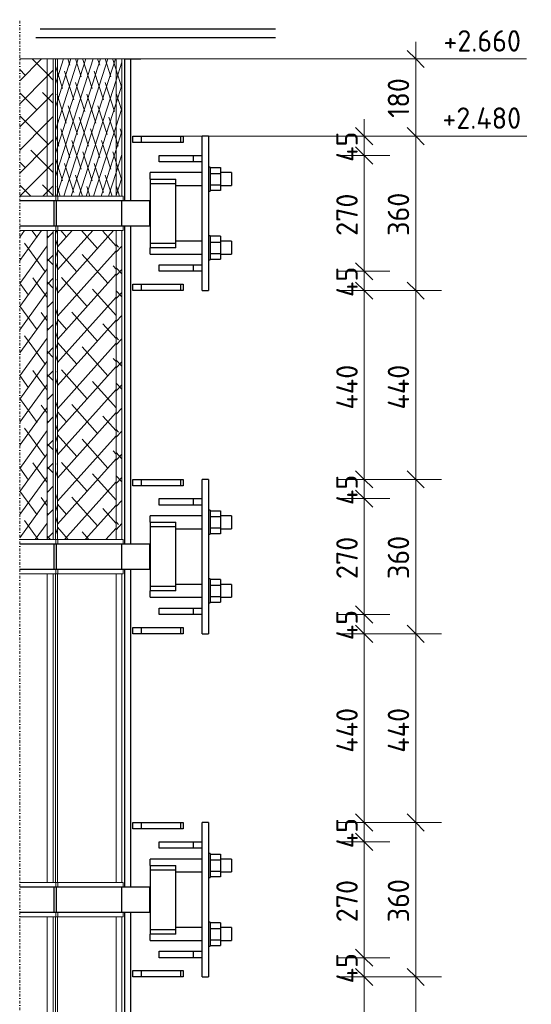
# Model space of a CAD drawing. Header units: millimetres. Extents: x -234509 to -203707, y -19731 to 120094.
# Tile 7 of 72: x -224032 to -222839, y 456 to 2752. Entities that reach past the tile are written whole.
import ezdxf

# ---------------------------------------------------------------- set-up
doc = ezdxf.new("R2010")
doc.units = ezdxf.units.MM
doc.linetypes.add('Dash dot', pattern=[15.875, 6.35, -4.7625, 0, -4.7625])
for name, color, linetype, lineweight in [('N-CO-BC-BETONVORM-G', 50, 'Continuous', 25), ('N-CO-BC-BETONVORM-G-1', 50, 'Continuous', 18), ('N-CO-HC-HOUTVORM-G', 30, 'Continuous', 18), ('N-CO-KC-KUNSTSTOFVORM-G', 7, 'Continuous', 13), ('N-CO-SC-STAALVORM-G', 10, 'Continuous', 25), ('X-XX-AL-CONSTRUCTIELIJN-G-3', 7, 'Dash dot', 18), ('X-XX-AL-M', 7, 'Continuous', 18), ('X-XX-AL-M-20', 7, 'Continuous', 18)]:
    doc.layers.add(name, color=color, linetype=linetype, lineweight=lineweight)
doc.styles.add('NLCS-ISO', font='NLCS-ISO.ttf', dxfattribs={"height": 50})
doc.dimstyles.new('2_5_NLCS_diagonal', dxfattribs={"dimscale": 304.8, "dimtxt": 50.137748, "dimasz": 0.131234, "dimexe": 0.19685, "dimexo": 0.0625, "dimgap": 0, "dimtad": 1, "dimdec": 0, "dimzin": 0, "dimdsep": 46, "dimtxsty": 'NLCS-ISO', "dimblk1": 'OBLIQUE', "dimblk2": 'OBLIQUE', "dimsah": 1, "dimcen": 0.09, "dimdle": 0.131234, "dimazin": 0, "dimtfac": 1, "dimtdec": 4, "dimtix": 1, "dimtmove": 0, "dimatfit": 3, "dimfxl": 0.19685, "dimfxlon": 1, "dimtvp": 1, "dimtolj": 1, "dimtzin": 0, "dimarcsym": 2})
pattern_1 = [(45.013, (259613.318, -8585), (-26.92779, 26.94102), []), (134.987, (259613.318, -8585), (-80.78508, 26.94071), [95.228, -57.137])]
pattern_2 = [(72.184, (259446.187, -8585), (-8.65829, 26.941088), []), (107.816, (259446.187, -8585), (-25.97447, 26.940794), [70.745, -42.447])]

# ---------------------------------------------------------------- blocks, each defined once
blk = doc.blocks.new('GM_Wrijfstijl_boven_beschermpaal - GM_Wrijfstijl_boven_beschermpaal-3365226-Aanzicht 2-2')
at = {"layer": 'N-CO-BC-BETONVORM-G-1'}
h = blk.add_hatch(dxfattribs=at)
h.set_pattern_fill('ACO-HOUT_01', color=256, style=0, pattern_type=2)
h.set_pattern_definition([(53.933, (259595.325, -8585), (-19.62123, 26.9403), []), (126.067, (259595.325, -8585), (-58.86427, 26.940495), [83.322, -49.993])])
h.paths.add_polyline_path([(259324.9, 1540), (259333.3, 1540), (259333.3, 2260), (259269.2, 2260), (259269.2, 1540)], flags=0)
h = blk.add_hatch(dxfattribs=at)
h.set_pattern_fill('ACO-HOUT_01', color=256, style=0, pattern_type=2)
h.set_pattern_definition(pattern_1)
h.paths.add_polyline_path([(259333.3, 1540), (259347.5, 1540), (259347.5, 2260), (259333.3, 2260), (259333.3, 1755.7)], flags=0)
at = {"layer": 'N-CO-HC-HOUTVORM-G'}
h = blk.add_hatch(dxfattribs=at)
h.set_pattern_fill('ACO-HOUT_01', color=256, style=0, pattern_type=2)
h.set_pattern_definition(pattern_1)
h.paths.add_polyline_path([(259333.3, 2340), (259333.3, 2660), (259269.2, 2660), (259269.2, 2340), (259324.9, 2340)], flags=0)
h = blk.add_hatch(dxfattribs=at)
h.set_pattern_fill('ACO-HOUT_01', color=256, style=0, pattern_type=2)
h.set_pattern_definition(pattern_1)
h.paths.add_polyline_path([(259347.5, 2340), (259347.5, 2660), (259333.3, 2660), (259333.3, 2340)], flags=0)
for p, q in [((259269.2, 2660), (259333.3, 2660)), ((259333.3, 2660), (259347.5, 2660)), ((259333.3, 2340), (259333.3, 2660)), ((259347.5, 2340), (259347.5, 2660)), ((259333.3, 2340), (259269.2, 2340)), ((259347.5, 2340), (259333.3, 2340)), ((259269.2, 2260), (259333.3, 2260)), ((259333.3, 2260), (259347.5, 2260)), ((259333.3, 1540), (259333.3, 2260)), ((259347.5, 1540), (259347.5, 2260)), ((259333.3, 1540), (259269.2, 1540)), ((259347.5, 1540), (259333.3, 1540))]:
    blk.add_line(p, q, dxfattribs=at)
at = {"layer": 'N-CO-KC-KUNSTSTOFVORM-G'}
for p, q in [((259347.5, 2660), (259352.5, 2660)), ((259347.5, 2340), (259347.5, 2660)), ((259352.5, 2340), (259347.5, 2340)), ((259353.3, 2330), (259353.3, 2340)), ((259347.5, 2260), (259352.5, 2260)), ((259347.5, 1540), (259347.5, 2260)), ((259353.3, 2260), (259353.3, 2270)), ((259352.5, 1540), (259347.5, 1540)), ((259353.3, 1530), (259353.3, 1540)), ((259353.3, 1460), (259353.3, 1470)), ((259333.3, 1460), (259269.2, 1460)), ((259333.3, 740), (259333.3, 1460)), ((259347.5, 1460), (259333.3, 1460)), ((259347.5, 1460), (259352.5, 1460)), ((259347.5, 740), (259347.5, 1460)), ((259269.2, 740), (259333.3, 740)), ((259333.3, 740), (259347.5, 740)), ((259352.5, 740), (259347.5, 740)), ((259353.3, 730), (259353.3, 740)), ((259353.3, 660), (259353.3, 670)), ((259333.3, 660), (259269.2, 660)), ((259333.3, -60), (259333.3, 660)), ((259347.5, 660), (259333.3, 660)), ((259347.5, 660), (259352.5, 660)), ((259347.5, -60), (259347.5, 660)), ((259269.2, -60), (259333.3, -60)), ((259333.3, -60), (259347.5, -60)), ((259352.5, -60), (259347.5, -60)), ((259353.3, -70), (259353.3, -60)), ((259353.3, -140), (259353.3, -130)), ((259333.3, -140), (259269.2, -140)), ((259347.5, -140), (259333.3, -140)), ((259333.3, -960), (259333.3, -140)), ((259347.5, -140), (259352.5, -140)), ((259347.5, -999.9), (259347.5, -140)), ((259269.2, -960), (259333.3, -960)), ((259333.3, -960), (259347.5, -1000)), ((259347.5, -1000), (259370.7, -1160)), ((259370.7, -1160), (259269.2, -1160)), ((259375.4, -1160), (259370.7, -1160))]:
    blk.add_line(p, q, dxfattribs=at)
blk = doc.blocks.new('GM_Wrijfstijl_boven_beschermpaal - GM_Wrijfstijl_boven_beschermpaal-V58-Aanzicht 2-2')
at = {"layer": 'N-CO-BC-BETONVORM-G-1'}
h = blk.add_hatch(dxfattribs=at)
h.set_pattern_fill('ACO-HOUT_01', color=256, style=0, pattern_type=2)
h.set_pattern_definition(pattern_2)
h.paths.add_polyline_path([(259352.5, 1540), (259357.1, 1540), (259357.1, 2260), (259352.5, 2260), (259352.5, 1755.7)], flags=0)
h = blk.add_hatch(dxfattribs=at)
h.set_pattern_fill('ACO-HOUT_01', color=256, style=0, pattern_type=2)
h.set_pattern_definition([(48.113, (259649.51, -8585), (-24.16148, 26.94122), []), (131.887, (259649.51, -8585), (-72.48497, 26.94078), [90.471, -54.282])])
h.paths.add_polyline_path([(259493.9, 1540), (259493.9, 2260), (259357.1, 2260), (259357.1, 1540)], flags=0)
h = blk.add_hatch(dxfattribs=at)
h.set_pattern_fill('ACO-HOUT_01', color=256, style=0, pattern_type=2)
h.set_pattern_definition([(46.561, (259565.832, -8585), (-25.51189, 26.94027), []), (133.439, (259565.832, -8585), (-76.53459, 26.94121), [92.758, -55.655])])
h.paths.add_polyline_path([(259505, 1540), (259507.3, 1540), (259507.3, 2260), (259493.9, 2260), (259493.9, 1540)], flags=0)
at = {"layer": 'N-CO-HC-HOUTVORM-G'}
h = blk.add_hatch(dxfattribs=at)
h.set_pattern_fill('ACO-HOUT_01', color=256, style=0, pattern_type=2)
h.set_pattern_definition(pattern_2)
h.paths.add_polyline_path([(259357.1, 2340), (259357.1, 2660), (259352.5, 2660), (259352.5, 2340)], flags=0)
h = blk.add_hatch(dxfattribs=at)
h.set_pattern_fill('ACO-HOUT_01', color=256, style=0, pattern_type=2)
h.set_pattern_definition(pattern_2)
h.paths.add_polyline_path([(259493.9, 2340), (259493.9, 2660), (259357.1, 2660), (259357.1, 2340), (259414.9, 2340)], flags=0)
h = blk.add_hatch(dxfattribs=at)
h.set_pattern_fill('ACO-HOUT_01', color=256, style=0, pattern_type=2)
h.set_pattern_definition(pattern_2)
h.paths.add_polyline_path([(259505, 2340), (259507.3, 2340), (259507.3, 2660), (259493.9, 2660), (259493.9, 2340)], flags=0)
for p, q in [((259352.5, 2660), (259357.1, 2660)), ((259352.5, 2340), (259352.5, 2660)), ((259357.1, 2660), (259493.9, 2660)), ((259357.1, 2660), (259357.1, 2340)), ((259493.9, 2660), (259507.3, 2660)), ((259493.9, 2340), (259493.9, 2660)), ((259507.3, 2340), (259507.3, 2660)), ((259357.1, 2340), (259352.5, 2340)), ((259493.9, 2340), (259357.1, 2340)), ((259507.3, 2340), (259493.9, 2340)), ((259352.5, 2260), (259357.1, 2260)), ((259352.5, 1540), (259352.5, 2260)), ((259357.1, 2260), (259493.9, 2260)), ((259357.1, 2260), (259357.1, 1540)), ((259493.9, 2260), (259507.3, 2260)), ((259493.9, 1540), (259493.9, 2260)), ((259507.3, 1540), (259507.3, 2260)), ((259357.1, 1540), (259352.5, 1540)), ((259493.9, 1540), (259357.1, 1540)), ((259507.3, 1540), (259493.9, 1540))]:
    blk.add_line(p, q, dxfattribs=at)
at = {"layer": 'N-CO-KC-KUNSTSTOFVORM-G'}
for p, q in [((259352.5, 2340), (259352.5, 2660)), ((259507.3, 2660), (259514.4, 2660)), ((259507.3, 2340), (259507.3, 2660)), ((259358.2, 2330), (259358.2, 2340)), ((259510.4, 2340), (259507.3, 2340)), ((259510.4, 2330), (259510.4, 2340)), ((259352.5, 1540), (259352.5, 2260)), ((259358.2, 2260), (259358.2, 2270)), ((259507.3, 2260), (259510.4, 2260)), ((259507.3, 1540), (259507.3, 2260)), ((259510.4, 2260), (259510.4, 2270)), ((259358.2, 1530), (259358.2, 1540)), ((259510.4, 1540), (259507.3, 1540)), ((259510.4, 1530), (259510.4, 1540)), ((259358.2, 1460), (259358.2, 1470)), ((259510.4, 1460), (259510.4, 1470)), ((259352.5, 740), (259352.5, 1460)), ((259357.1, 1460), (259352.5, 1460)), ((259357.1, 740), (259357.1, 1460)), ((259493.9, 1460), (259357.1, 1460)), ((259493.9, 740), (259493.9, 1460)), ((259507.3, 1460), (259493.9, 1460)), ((259507.3, 1460), (259510.4, 1460)), ((259507.3, 740), (259507.3, 1460)), ((259352.5, 740), (259357.1, 740)), ((259357.1, 740), (259493.9, 740)), ((259358.2, 730), (259358.2, 740)), ((259493.9, 740), (259507.3, 740)), ((259510.4, 740), (259507.3, 740)), ((259510.4, 730), (259510.4, 740)), ((259358.2, 660), (259358.2, 670)), ((259510.4, 660), (259510.4, 670)), ((259352.5, -60), (259352.5, 660)), ((259357.1, 660), (259352.5, 660)), ((259357.1, -60), (259357.1, 660)), ((259493.9, 660), (259357.1, 660)), ((259493.9, -60), (259493.9, 660)), ((259507.3, 660), (259493.9, 660)), ((259507.3, 660), (259510.4, 660)), ((259507.3, -60), (259507.3, 660)), ((259352.5, -60), (259357.1, -60)), ((259357.1, -60), (259493.9, -60)), ((259358.2, -70), (259358.2, -60)), ((259493.9, -60), (259507.3, -60)), ((259510.4, -60), (259507.3, -60)), ((259510.4, -70), (259510.4, -60)), ((259358.2, -140), (259358.2, -130)), ((259510.4, -140), (259510.4, -130)), ((259357.1, -140), (259352.5, -140)), ((259352.5, -999.6), (259352.5, -140)), ((259493.9, -140), (259357.1, -140)), ((259357.1, -960), (259357.1, -140)), ((259507.3, -140), (259493.9, -140)), ((259493.9, -960), (259493.9, -140)), ((259507.3, -140), (259510.4, -140)), ((259507.3, -999.8), (259507.3, -140)), ((259535.4, -440), (259535.4, -1160)), ((259352.5, -1000), (259357.1, -960)), ((259357.1, -960), (259493.9, -960)), ((259493.9, -960), (259507.3, -1000)), ((259375.4, -1160), (259352.5, -1000)), ((259507.3, -1000), (259519.8, -1160)), ((259519.8, -1160), (259375.4, -1160)), ((259535.4, -1160), (259519.8, -1160))]:
    blk.add_line(p, q, dxfattribs=at)
blk = doc.blocks.new('GM_kopplaat_uitwellingerga - GM_kopplaat_uitwellingerga-3478483-Aanzicht 2-2')
at = {"layer": 'N-CO-SC-STAALVORM-G'}
for p, q in [((259317.1, 2730), (259333.2, 2730)), ((259333.2, 2730), (259361.5, 2730)), ((259361.5, 2730), (259493, 2730)), ((259493, 2730), (259644.3, 2730)), ((259644.3, 2730), (259722.7, 2730)), ((259722.7, 2730), (259865.3, 2730))]:
    blk.add_line(p, q, dxfattribs=at)
blk = doc.blocks.new('GM_type2 - GM_type2-3480043-Aanzicht 2-2')
at = {"layer": 'N-CO-SC-STAALVORM-G'}
for p, q in [((259514.4, 2660), (259528.7, 2660)), ((259514.4, 2330), (259514.4, 2660)), ((259528.7, 2660), (259551.3, 2660)), ((259528.7, 2330), (259528.7, 2660)), ((259514.4, 1530), (259514.4, 2270)), ((259528.7, 1530), (259528.7, 2270)), ((259514.4, 730), (259514.4, 1470)), ((259528.7, 730), (259528.7, 1470)), ((259514.4, -70), (259514.4, 670)), ((259528.7, -70), (259528.7, 670)), ((259514.4, -440), (259514.4, -130)), ((259528.7, -440), (259528.7, -130)), ((259528.7, -440), (259514.4, -440)), ((259551.3, -440), (259528.7, -440))]:
    blk.add_line(p, q, dxfattribs=at)
blk = doc.blocks.new('GM_type3 - GM_type3-3483063-Aanzicht 2-2')
at = {"layer": 'N-CO-SC-STAALVORM-G'}
for p, q in [((259709.4, 2480), (259694.4, 2480)), ((259694.4, 2430), (259694.4, 2480)), ((259709.4, 2480), (259709.4, 2430)), ((259694.4, 2170), (259694.4, 2430)), ((259709.4, 2430), (259709.4, 2170)), ((259694.4, 2120), (259694.4, 2170)), ((259709.4, 2170), (259709.4, 2120)), ((259694.4, 2120), (259709.4, 2120))]:
    blk.add_line(p, q, dxfattribs=at)
blk = doc.blocks.new('GM_type5 - GM_type5-3483963-Aanzicht 2-2')
at = {"layer": 'N-CO-SC-STAALVORM-G'}
for p, q in [((259594.6, 2435), (259674.4, 2435)), ((259594.6, 2420), (259594.6, 2435)), ((259674.4, 2435), (259694.4, 2435)), ((259674.4, 2420), (259674.4, 2435)), ((259674.4, 2420), (259594.6, 2420)), ((259694.4, 2420), (259674.4, 2420))]:
    blk.add_line(p, q, dxfattribs=at)
blk = doc.blocks.new('GM_type4 - GM_type4-3520903-Aanzicht 2-2')
at = {"layer": 'N-CO-SC-STAALVORM-G'}
for p, q in [((259532.9, 2135), (259552.1, 2135)), ((259532.9, 2120), (259532.9, 2135)), ((259552.1, 2135), (259645, 2135)), ((259552.1, 2135), (259552.1, 2120)), ((259645, 2135), (259650.3, 2135)), ((259645, 2120), (259645, 2135)), ((259650.3, 2135), (259650.3, 2120)), ((259552.1, 2120), (259532.9, 2120)), ((259645, 2120), (259552.1, 2120)), ((259650.3, 2120), (259645, 2120))]:
    blk.add_line(p, q, dxfattribs=at)
blk = doc.blocks.new('GM_M30 - M20-3491457-Aanzicht 2-2')
at = {"layer": 'N-CO-SC-STAALVORM-G'}
for p, q in [((259694.4, 2395), (259573.4, 2395)), ((259573.4, 2380), (259573.4, 2395)), ((259713.4, 2408), (259709.4, 2408)), ((259713.4, 2408), (259713.4, 2380)), ((259713.4, 2406.6), (259737.4, 2406.6)), ((259713.4, 2393.3), (259737.4, 2393.3)), ((259737.4, 2406.6), (259737.4, 2393.3)), ((259763.4, 2395), (259737.4, 2395)), ((259737.4, 2393.3), (259737.4, 2366.7)), ((259763.4, 2395), (259763.4, 2380)), ((259633.4, 2365), (259694.4, 2365)), ((259713.4, 2380), (259713.4, 2352)), ((259713.4, 2366.7), (259737.4, 2366.7)), ((259737.4, 2366.7), (259737.4, 2353.4)), ((259737.4, 2365), (259763.4, 2365)), ((259763.4, 2380), (259763.4, 2365)), ((259709.4, 2352), (259713.4, 2352)), ((259737.4, 2353.4), (259713.4, 2353.4))]:
    blk.add_line(p, q, dxfattribs=at)
blk = doc.blocks.new('GM_M30 - M20-V60-Aanzicht 2-2')
at = {"layer": 'N-CO-SC-STAALVORM-G'}
for p, q in [((259694.4, 2235), (259633.4, 2235)), ((259713.4, 2248), (259709.4, 2248)), ((259713.4, 2248), (259713.4, 2220)), ((259737.4, 2246.6), (259713.4, 2246.6)), ((259713.4, 2233.3), (259737.4, 2233.3)), ((259737.4, 2246.6), (259737.4, 2233.3)), ((259763.4, 2235), (259737.4, 2235)), ((259737.4, 2233.3), (259737.4, 2206.7)), ((259763.4, 2235), (259763.4, 2220)), ((259573.4, 2205), (259573.4, 2220)), ((259573.4, 2205), (259694.4, 2205)), ((259713.4, 2220), (259713.4, 2192)), ((259713.4, 2206.7), (259737.4, 2206.7)), ((259737.4, 2206.7), (259737.4, 2193.4)), ((259737.4, 2205), (259763.4, 2205)), ((259763.4, 2220), (259763.4, 2205)), ((259709.4, 2192), (259713.4, 2192)), ((259713.4, 2193.4), (259737.4, 2193.4))]:
    blk.add_line(p, q, dxfattribs=at)
blk = doc.blocks.new('GM_type7 - GM_type7-3490173-Aanzicht 2-2')
at = {"layer": 'N-CO-SC-STAALVORM-G'}
for p, q in [((259573.4, 2380), (259633.4, 2380)), ((259573.4, 2380), (259573.4, 2370)), ((259633.4, 2370), (259633.4, 2380))]:
    blk.add_line(p, q, dxfattribs=at)
blk = doc.blocks.new('GM_type7 - GM_type7-V61-Aanzicht 2-2')
at = {"layer": 'N-CO-SC-STAALVORM-G'}
for p, q in [((259573.4, 2230), (259573.4, 2220)), ((259633.4, 2220), (259633.4, 2230)), ((259633.4, 2220), (259573.4, 2220))]:
    blk.add_line(p, q, dxfattribs=at)
blk = doc.blocks.new('GM_type6 - GM_type6-3496029-Aanzicht 2-2')
at = {"layer": 'N-CO-SC-STAALVORM-G'}
for p, q in [((259573.4, 2370), (259633.4, 2370)), ((259573.4, 2370), (259573.4, 2230)), ((259633.4, 2230), (259633.4, 2370)), ((259633.4, 2230), (259573.4, 2230))]:
    blk.add_line(p, q, dxfattribs=at)
blk = doc.blocks.new('GM_type12 - GM_type9-3500595-Aanzicht 2-2')
at = {"layer": 'N-CO-SC-STAALVORM-G'}
for p, q in [((259269.2, 2330), (259349.6, 2330)), ((259349.6, 2330), (259354.8, 2330)), ((259349.6, 2270), (259349.6, 2330)), ((259354.8, 2330), (259507.7, 2330)), ((259354.8, 2270), (259354.8, 2330)), ((259507.7, 2330), (259573, 2330)), ((259507.7, 2270), (259507.7, 2330)), ((259573, 2330), (259573.4, 2330)), ((259573, 2270), (259573, 2330)), ((259349.6, 2270), (259269.2, 2270)), ((259354.8, 2270), (259349.6, 2270)), ((259507.7, 2270), (259354.8, 2270)), ((259573, 2270), (259507.7, 2270)), ((259573.4, 2270), (259573, 2270)), ((259269.2, 1530), (259349.6, 1530)), ((259349.6, 1530), (259354.8, 1530)), ((259349.6, 1470), (259349.6, 1530)), ((259354.8, 1530), (259507.7, 1530)), ((259354.8, 1470), (259354.8, 1530)), ((259507.7, 1530), (259573, 1530)), ((259507.7, 1470), (259507.7, 1530)), ((259573, 1530), (259573.4, 1530)), ((259573, 1470), (259573, 1530)), ((259349.6, 1470), (259269.2, 1470)), ((259354.8, 1470), (259349.6, 1470)), ((259507.7, 1470), (259354.8, 1470)), ((259573, 1470), (259507.7, 1470)), ((259573.4, 1470), (259573, 1470)), ((259269.2, 730), (259349.6, 730)), ((259349.6, 730), (259354.8, 730)), ((259349.6, 670), (259349.6, 730)), ((259354.8, 730), (259507.7, 730)), ((259354.8, 670), (259354.8, 730)), ((259507.7, 730), (259573, 730)), ((259507.7, 670), (259507.7, 730)), ((259573, 730), (259573.4, 730)), ((259573, 670), (259573, 730)), ((259349.6, 670), (259269.2, 670)), ((259354.8, 670), (259349.6, 670)), ((259507.7, 670), (259354.8, 670)), ((259573, 670), (259507.7, 670)), ((259573.4, 670), (259573, 670)), ((259269.2, -70), (259349.6, -70)), ((259349.6, -70), (259354.8, -70)), ((259349.6, -130), (259349.6, -70)), ((259354.8, -70), (259507.7, -70)), ((259354.8, -130), (259354.8, -70)), ((259507.7, -70), (259573, -70)), ((259507.7, -130), (259507.7, -70)), ((259573, -70), (259573.4, -70)), ((259573, -130), (259573, -70)), ((259349.6, -130), (259269.2, -130)), ((259354.8, -130), (259349.6, -130)), ((259507.7, -130), (259354.8, -130)), ((259573, -130), (259507.7, -130)), ((259573.4, -130), (259573, -130))]:
    blk.add_line(p, q, dxfattribs=at)
blk = doc.blocks.new('GM_buispaal-Blauwverlaat - GM_buispaal-Blauwverlaat-3493027-Aanzicht 2-2')
at = {"layer": 'N-CO-SC-STAALVORM-G'}
for p, q in [((259306.5, 2710), (259327.4, 2710)), ((259327.4, 2710), (259356.1, 2710)), ((259356.1, 2710), (259386.9, 2710)), ((259386.9, 2710), (259419.6, 2710)), ((259419.6, 2710), (259453.9, 2710)), ((259453.9, 2710), (259489.8, 2710)), ((259489.8, 2710), (259565, 2710)), ((259565, 2710), (259643.5, 2710)), ((259643.5, 2710), (259683.3, 2710)), ((259683.3, 2710), (259723.2, 2710)), ((259723.2, 2710), (259762.9, 2710)), ((259762.9, 2710), (259802.2, 2710)), ((259802.2, 2710), (259840.8, 2710)), ((259840.8, 2710), (259865.3, 2710))]:
    blk.add_line(p, q, dxfattribs=at)
blk = doc.blocks.new('Spot Elevations - lijn-1760301-Aanzicht 2-2')
at = {"layer": 'X-XX-AL-M'}
blk.add_line((260451.4, 2480), (260251.4, 2480), dxfattribs=at)
blk = doc.blocks.new('DIMBLOCK80-Aanzicht 2-2')
at = {"layer": 'X-XX-AL-M-20'}
for p, q in [((-223108.5, 520), (-223128.5, 540)), ((-223168.5, 520), (-223048.5, 520)), ((-223108.5, 520), (-223168.5, 520)), ((-223108.5, 80), (-223108.5, 520)), ((-223108.5, 520), (-223088.5, 500)), ((-223108.5, 80), (-223128.5, 100)), ((-223168.5, 80), (-223048.5, 80)), ((-223108.5, 80), (-223168.5, 80)), ((-223108.5, 80), (-223088.5, 60))]:
    blk.add_line(p, q, dxfattribs=at)
at = {"layer": 'X-XX-AL-M-20', "color": 0, "insert": (-223173.6, 242.8), "char_height": 50, "width": 137.359, "attachment_point": 1, "rotation": 90, "line_spacing_factor": 1.135194, "style": 'NLCS-ISO'}
blk.add_mtext('440', dxfattribs=at)
blk = doc.blocks.new('_Oblique')
at = {"color": 0, "linetype": 'ByBlock', "lineweight": -2}
blk.add_line((-0.5, -0.5), (0.5, 0.5), dxfattribs=at)
blk = doc.blocks.new('DIMBLOCK81-Aanzicht 2-2')
at = {"layer": 'X-XX-AL-M-20'}
for p, q in [((-223108.5, 880), (-223128.5, 900)), ((-223168.5, 880), (-223048.5, 880)), ((-223108.5, 880), (-223168.5, 880)), ((-223108.5, 520), (-223108.5, 880)), ((-223108.5, 880), (-223088.5, 860)), ((-223108.5, 520), (-223128.5, 540)), ((-223168.5, 520), (-223048.5, 520)), ((-223108.5, 520), (-223168.5, 520)), ((-223108.5, 520), (-223088.5, 500))]:
    blk.add_line(p, q, dxfattribs=at)
at = {"layer": 'X-XX-AL-M-20', "color": 0, "insert": (-223173.6, 647.5), "char_height": 50, "width": 126.007, "attachment_point": 1, "rotation": 90, "line_spacing_factor": 1.135194, "style": 'NLCS-ISO'}
blk.add_mtext('360', dxfattribs=at)
blk = doc.blocks.new('DIMBLOCK82-Aanzicht 2-2')
at = {"layer": 'X-XX-AL-M-20'}
for p, q in [((-223108.5, 1320), (-223128.5, 1340)), ((-223168.5, 1320), (-223048.5, 1320)), ((-223108.5, 1320), (-223168.5, 1320)), ((-223108.5, 880), (-223108.5, 1320)), ((-223108.5, 1320), (-223088.5, 1300)), ((-223108.5, 880), (-223128.5, 900)), ((-223168.5, 880), (-223048.5, 880)), ((-223108.5, 880), (-223168.5, 880)), ((-223108.5, 880), (-223088.5, 860))]:
    blk.add_line(p, q, dxfattribs=at)
at = {"layer": 'X-XX-AL-M-20', "color": 0, "insert": (-223173.6, 1042.8), "char_height": 50, "width": 137.359, "attachment_point": 1, "rotation": 90, "line_spacing_factor": 1.135194, "style": 'NLCS-ISO'}
blk.add_mtext('440', dxfattribs=at)
blk = doc.blocks.new('DIMBLOCK83-Aanzicht 2-2')
at = {"layer": 'X-XX-AL-M-20'}
for p, q in [((-223108.5, 1680), (-223128.5, 1700)), ((-223168.5, 1680), (-223048.5, 1680)), ((-223108.5, 1680), (-223168.5, 1680)), ((-223108.5, 1320), (-223108.5, 1680)), ((-223108.5, 1680), (-223088.5, 1660)), ((-223108.5, 1320), (-223128.5, 1340)), ((-223168.5, 1320), (-223048.5, 1320)), ((-223108.5, 1320), (-223168.5, 1320)), ((-223108.5, 1320), (-223088.5, 1300))]:
    blk.add_line(p, q, dxfattribs=at)
at = {"layer": 'X-XX-AL-M-20', "color": 0, "insert": (-223173.6, 1447.5), "char_height": 50, "width": 126.007, "attachment_point": 1, "rotation": 90, "line_spacing_factor": 1.135194, "style": 'NLCS-ISO'}
blk.add_mtext('360', dxfattribs=at)
blk = doc.blocks.new('DIMBLOCK84-Aanzicht 2-2')
at = {"layer": 'X-XX-AL-M-20'}
for p, q in [((-223108.5, 2120), (-223128.5, 2140)), ((-223168.5, 2120), (-223048.5, 2120)), ((-223108.5, 2120), (-223168.5, 2120)), ((-223108.5, 1680), (-223108.5, 2120)), ((-223108.5, 2120), (-223088.5, 2100)), ((-223108.5, 1680), (-223128.5, 1700)), ((-223168.5, 1680), (-223048.5, 1680)), ((-223108.5, 1680), (-223168.5, 1680)), ((-223108.5, 1680), (-223088.5, 1660))]:
    blk.add_line(p, q, dxfattribs=at)
at = {"layer": 'X-XX-AL-M-20', "color": 0, "insert": (-223173.6, 1842.8), "char_height": 50, "width": 137.359, "attachment_point": 1, "rotation": 90, "line_spacing_factor": 1.135194, "style": 'NLCS-ISO'}
blk.add_mtext('440', dxfattribs=at)
blk = doc.blocks.new('DIMBLOCK85-Aanzicht 2-2')
at = {"layer": 'X-XX-AL-M-20'}
for p, q in [((-223168.5, 2480), (-223048.5, 2480)), ((-223108.5, 2480), (-223168.5, 2480)), ((-223108.5, 2480), (-223128.5, 2500)), ((-223108.5, 2120), (-223108.5, 2480)), ((-223108.5, 2480), (-223088.5, 2460)), ((-223108.5, 2120), (-223128.5, 2140)), ((-223168.5, 2120), (-223048.5, 2120)), ((-223108.5, 2120), (-223168.5, 2120)), ((-223108.5, 2120), (-223088.5, 2100))]:
    blk.add_line(p, q, dxfattribs=at)
at = {"layer": 'X-XX-AL-M-20', "color": 0, "insert": (-223173.6, 2247.5), "char_height": 50, "width": 126.007, "attachment_point": 1, "rotation": 90, "line_spacing_factor": 1.135194, "style": 'NLCS-ISO'}
blk.add_mtext('360', dxfattribs=at)
blk = doc.blocks.new('DIMBLOCK86-Aanzicht 2-2')
at = {"layer": 'X-XX-AL-M-20'}
for p, q in [((-223108.5, 2480), (-223108.5, 2700)), ((-223108.5, 2660), (-223128.5, 2680)), ((-223168.5, 2660), (-223048.5, 2660)), ((-223108.5, 2660), (-223168.5, 2660)), ((-223108.5, 2660), (-223088.5, 2640)), ((-223168.5, 2480), (-223048.5, 2480)), ((-223108.5, 2480), (-223168.5, 2480)), ((-223108.5, 2480), (-223128.5, 2500)), ((-223108.5, 2480), (-223088.5, 2460))]:
    blk.add_line(p, q, dxfattribs=at)
at = {"layer": 'X-XX-AL-M-20', "color": 0, "insert": (-223173.6, 2522.7), "char_height": 50, "width": 113.519, "attachment_point": 1, "rotation": 90, "line_spacing_factor": 1.135194, "style": 'NLCS-ISO'}
blk.add_mtext('180', dxfattribs=at)
blk = doc.blocks.new('DIMBLOCK90-Aanzicht 2-2')
at = {"layer": 'X-XX-AL-M-20'}
for p, q in [((-223228.5, 520), (-223248.5, 540)), ((-223288.5, 520), (-223168.5, 520)), ((-223228.5, 520), (-223288.5, 520)), ((-223228.5, 80), (-223228.5, 520)), ((-223228.5, 520), (-223208.5, 500)), ((-223228.5, 80), (-223248.5, 100)), ((-223288.5, 80), (-223168.5, 80)), ((-223228.5, 80), (-223288.5, 80)), ((-223228.5, 80), (-223208.5, 60))]:
    blk.add_line(p, q, dxfattribs=at)
at = {"layer": 'X-XX-AL-M-20', "color": 0, "insert": (-223293.6, 242.8), "char_height": 50, "width": 137.359, "attachment_point": 1, "rotation": 90, "line_spacing_factor": 1.135194, "style": 'NLCS-ISO'}
blk.add_mtext('440', dxfattribs=at)
blk = doc.blocks.new('DIMBLOCK91-Aanzicht 2-2')
at = {"layer": 'X-XX-AL-M-20'}
for p, q in [((-223228.5, 565), (-223248.5, 585)), ((-223288.5, 565), (-223168.5, 565)), ((-223228.5, 565), (-223288.5, 565)), ((-223228.5, 520), (-223228.5, 565)), ((-223228.5, 565), (-223208.5, 545)), ((-223228.5, 520), (-223248.5, 540)), ((-223288.5, 520), (-223168.5, 520)), ((-223228.5, 520), (-223288.5, 520)), ((-223228.5, 520), (-223208.5, 500))]:
    blk.add_line(p, q, dxfattribs=at)
at = {"layer": 'X-XX-AL-M-20', "color": 0, "insert": (-223293.6, 505.1), "char_height": 50, "width": 89.68, "attachment_point": 1, "rotation": 90, "line_spacing_factor": 1.135194, "style": 'NLCS-ISO'}
blk.add_mtext('45', dxfattribs=at)
blk = doc.blocks.new('DIMBLOCK92-Aanzicht 2-2')
at = {"layer": 'X-XX-AL-M-20'}
for p, q in [((-223228.5, 835), (-223248.5, 855)), ((-223288.5, 835), (-223168.5, 835)), ((-223228.5, 835), (-223288.5, 835)), ((-223228.5, 565), (-223228.5, 835)), ((-223228.5, 835), (-223208.5, 815)), ((-223228.5, 565), (-223248.5, 585)), ((-223288.5, 565), (-223168.5, 565)), ((-223228.5, 565), (-223288.5, 565)), ((-223228.5, 565), (-223208.5, 545))]:
    blk.add_line(p, q, dxfattribs=at)
at = {"layer": 'X-XX-AL-M-20', "color": 0, "insert": (-223293.6, 647.5), "char_height": 50, "width": 126.007, "attachment_point": 1, "rotation": 90, "line_spacing_factor": 1.135194, "style": 'NLCS-ISO'}
blk.add_mtext('270', dxfattribs=at)
blk = doc.blocks.new('DIMBLOCK93-Aanzicht 2-2')
at = {"layer": 'X-XX-AL-M-20'}
for p, q in [((-223228.5, 880), (-223248.5, 900)), ((-223288.5, 880), (-223168.5, 880)), ((-223228.5, 880), (-223288.5, 880)), ((-223228.5, 835), (-223228.5, 880)), ((-223228.5, 880), (-223208.5, 860)), ((-223228.5, 835), (-223248.5, 855)), ((-223288.5, 835), (-223168.5, 835)), ((-223228.5, 835), (-223288.5, 835)), ((-223228.5, 835), (-223208.5, 815))]:
    blk.add_line(p, q, dxfattribs=at)
at = {"layer": 'X-XX-AL-M-20', "color": 0, "insert": (-223293.6, 820.1), "char_height": 50, "width": 89.68, "attachment_point": 1, "rotation": 90, "line_spacing_factor": 1.135194, "style": 'NLCS-ISO'}
blk.add_mtext('45', dxfattribs=at)
blk = doc.blocks.new('DIMBLOCK94-Aanzicht 2-2')
at = {"layer": 'X-XX-AL-M-20'}
for p, q in [((-223228.5, 1320), (-223248.5, 1340)), ((-223288.5, 1320), (-223168.5, 1320)), ((-223228.5, 1320), (-223288.5, 1320)), ((-223228.5, 880), (-223228.5, 1320)), ((-223228.5, 1320), (-223208.5, 1300)), ((-223228.5, 880), (-223248.5, 900)), ((-223288.5, 880), (-223168.5, 880)), ((-223228.5, 880), (-223288.5, 880)), ((-223228.5, 880), (-223208.5, 860))]:
    blk.add_line(p, q, dxfattribs=at)
at = {"layer": 'X-XX-AL-M-20', "color": 0, "insert": (-223293.6, 1042.8), "char_height": 50, "width": 137.359, "attachment_point": 1, "rotation": 90, "line_spacing_factor": 1.135194, "style": 'NLCS-ISO'}
blk.add_mtext('440', dxfattribs=at)
blk = doc.blocks.new('DIMBLOCK95-Aanzicht 2-2')
at = {"layer": 'X-XX-AL-M-20'}
for p, q in [((-223228.5, 1365), (-223248.5, 1385)), ((-223288.5, 1365), (-223168.5, 1365)), ((-223228.5, 1365), (-223288.5, 1365)), ((-223228.5, 1320), (-223228.5, 1365)), ((-223228.5, 1365), (-223208.5, 1345)), ((-223228.5, 1320), (-223248.5, 1340)), ((-223288.5, 1320), (-223168.5, 1320)), ((-223228.5, 1320), (-223288.5, 1320)), ((-223228.5, 1320), (-223208.5, 1300))]:
    blk.add_line(p, q, dxfattribs=at)
at = {"layer": 'X-XX-AL-M-20', "color": 0, "insert": (-223293.6, 1305.1), "char_height": 50, "width": 89.68, "attachment_point": 1, "rotation": 90, "line_spacing_factor": 1.135194, "style": 'NLCS-ISO'}
blk.add_mtext('45', dxfattribs=at)
blk = doc.blocks.new('DIMBLOCK96-Aanzicht 2-2')
at = {"layer": 'X-XX-AL-M-20'}
for p, q in [((-223228.5, 1635), (-223248.5, 1655)), ((-223288.5, 1635), (-223168.5, 1635)), ((-223228.5, 1635), (-223288.5, 1635)), ((-223228.5, 1365), (-223228.5, 1635)), ((-223228.5, 1635), (-223208.5, 1615)), ((-223228.5, 1365), (-223248.5, 1385)), ((-223288.5, 1365), (-223168.5, 1365)), ((-223228.5, 1365), (-223288.5, 1365)), ((-223228.5, 1365), (-223208.5, 1345))]:
    blk.add_line(p, q, dxfattribs=at)
at = {"layer": 'X-XX-AL-M-20', "color": 0, "insert": (-223293.6, 1447.5), "char_height": 50, "width": 126.007, "attachment_point": 1, "rotation": 90, "line_spacing_factor": 1.135194, "style": 'NLCS-ISO'}
blk.add_mtext('270', dxfattribs=at)
blk = doc.blocks.new('DIMBLOCK97-Aanzicht 2-2')
at = {"layer": 'X-XX-AL-M-20'}
for p, q in [((-223228.5, 1680), (-223248.5, 1700)), ((-223288.5, 1680), (-223168.5, 1680)), ((-223228.5, 1680), (-223288.5, 1680)), ((-223228.5, 1635), (-223228.5, 1680)), ((-223228.5, 1680), (-223208.5, 1660)), ((-223228.5, 1635), (-223248.5, 1655)), ((-223288.5, 1635), (-223168.5, 1635)), ((-223228.5, 1635), (-223288.5, 1635)), ((-223228.5, 1635), (-223208.5, 1615))]:
    blk.add_line(p, q, dxfattribs=at)
at = {"layer": 'X-XX-AL-M-20', "color": 0, "insert": (-223293.6, 1620.1), "char_height": 50, "width": 89.68, "attachment_point": 1, "rotation": 90, "line_spacing_factor": 1.135194, "style": 'NLCS-ISO'}
blk.add_mtext('45', dxfattribs=at)
blk = doc.blocks.new('DIMBLOCK98-Aanzicht 2-2')
at = {"layer": 'X-XX-AL-M-20'}
for p, q in [((-223228.5, 2120), (-223248.5, 2140)), ((-223288.5, 2120), (-223168.5, 2120)), ((-223228.5, 2120), (-223288.5, 2120)), ((-223228.5, 1680), (-223228.5, 2120)), ((-223228.5, 2120), (-223208.5, 2100)), ((-223228.5, 1680), (-223248.5, 1700)), ((-223288.5, 1680), (-223168.5, 1680)), ((-223228.5, 1680), (-223288.5, 1680)), ((-223228.5, 1680), (-223208.5, 1660))]:
    blk.add_line(p, q, dxfattribs=at)
at = {"layer": 'X-XX-AL-M-20', "color": 0, "insert": (-223293.6, 1842.8), "char_height": 50, "width": 137.359, "attachment_point": 1, "rotation": 90, "line_spacing_factor": 1.135194, "style": 'NLCS-ISO'}
blk.add_mtext('440', dxfattribs=at)
blk = doc.blocks.new('DIMBLOCK99-Aanzicht 2-2')
at = {"layer": 'X-XX-AL-M-20'}
for p, q in [((-223228.5, 2165), (-223248.5, 2185)), ((-223288.5, 2165), (-223168.5, 2165)), ((-223228.5, 2165), (-223288.5, 2165)), ((-223228.5, 2120), (-223228.5, 2165)), ((-223228.5, 2165), (-223208.5, 2145)), ((-223228.5, 2120), (-223248.5, 2140)), ((-223288.5, 2120), (-223168.5, 2120)), ((-223228.5, 2120), (-223288.5, 2120)), ((-223228.5, 2120), (-223208.5, 2100))]:
    blk.add_line(p, q, dxfattribs=at)
at = {"layer": 'X-XX-AL-M-20', "color": 0, "insert": (-223293.6, 2105.1), "char_height": 50, "width": 89.68, "attachment_point": 1, "rotation": 90, "line_spacing_factor": 1.135194, "style": 'NLCS-ISO'}
blk.add_mtext('45', dxfattribs=at)
blk = doc.blocks.new('DIMBLOCK100-Aanzicht 2-2')
at = {"layer": 'X-XX-AL-M-20'}
for p, q in [((-223288.5, 2435), (-223168.5, 2435)), ((-223228.5, 2435), (-223288.5, 2435)), ((-223228.5, 2435), (-223248.5, 2455)), ((-223228.5, 2165), (-223228.5, 2435)), ((-223228.5, 2435), (-223208.5, 2415)), ((-223228.5, 2165), (-223248.5, 2185)), ((-223288.5, 2165), (-223168.5, 2165)), ((-223228.5, 2165), (-223288.5, 2165)), ((-223228.5, 2165), (-223208.5, 2145))]:
    blk.add_line(p, q, dxfattribs=at)
at = {"layer": 'X-XX-AL-M-20', "color": 0, "insert": (-223293.6, 2247.5), "char_height": 50, "width": 126.007, "attachment_point": 1, "rotation": 90, "line_spacing_factor": 1.135194, "style": 'NLCS-ISO'}
blk.add_mtext('270', dxfattribs=at)
blk = doc.blocks.new('DIMBLOCK101-Aanzicht 2-2')
at = {"layer": 'X-XX-AL-M-20'}
for p, q in [((-223228.5, 2435), (-223228.5, 2520)), ((-223288.5, 2480), (-223168.5, 2480)), ((-223228.5, 2480), (-223288.5, 2480)), ((-223228.5, 2480), (-223248.5, 2500)), ((-223228.5, 2480), (-223208.5, 2460)), ((-223288.5, 2435), (-223168.5, 2435)), ((-223228.5, 2435), (-223288.5, 2435)), ((-223228.5, 2435), (-223248.5, 2455)), ((-223228.5, 2435), (-223208.5, 2415))]:
    blk.add_line(p, q, dxfattribs=at)
at = {"layer": 'X-XX-AL-M-20', "color": 0, "insert": (-223293.6, 2420.1), "char_height": 50, "width": 89.68, "attachment_point": 1, "rotation": 90, "line_spacing_factor": 1.135194, "style": 'NLCS-ISO'}
blk.add_mtext('45', dxfattribs=at)

msp = doc.modelspace()

# ---------------------------------------------------------------- linework, layer by layer
at = {"layer": 'X-XX-AL-CONSTRUCTIELIJN-G-3'}
msp.add_line((-224031.8, -1618.4), (-224031.8, 2751.5), dxfattribs=at)
at = {"layer": 'X-XX-AL-M'}
for p, q in [((-223749.7, 2660), (-223171.6, 2660)), ((-223171.6, 2660), (-223049.8, 2660)), ((-223650.8, 2480), (-223350.2, 2480)), ((-223350.2, 2480), (-223049.7, 2480))]:
    msp.add_line(p, q, dxfattribs=at)

# ---------------------------------------------------------------- block references
at = {"layer": 'N-CO-BC-BETONVORM-G'}
for name, p in [('GM_buispaal-Blauwverlaat - GM_buispaal-Blauwverlaat-3493027-Aanzicht 2-2', (-483301, 0)), ('GM_kopplaat_uitwellingerga - GM_kopplaat_uitwellingerga-3478483-Aanzicht 2-2', (-483301, 0)), ('GM_Wrijfstijl_boven_beschermpaal - GM_Wrijfstijl_boven_beschermpaal-3365226-Aanzicht 2-2', (-483301, 0)), ('GM_Wrijfstijl_boven_beschermpaal - GM_Wrijfstijl_boven_beschermpaal-V58-Aanzicht 2-2', (-483301, 0)), ('GM_type2 - GM_type2-3480043-Aanzicht 2-2', (-483301, 0)), ('GM_type4 - GM_type4-3520903-Aanzicht 2-2', (-483301, 345)), ('GM_type3 - GM_type3-3483063-Aanzicht 2-2', (-483301, 0)), ('GM_type5 - GM_type5-3483963-Aanzicht 2-2', (-483301, 0)), ('GM_M30 - M20-3491457-Aanzicht 2-2', (-483301, 0)), ('GM_type7 - GM_type7-3490173-Aanzicht 2-2', (-483301, 0)), ('GM_type6 - GM_type6-3496029-Aanzicht 2-2', (-483301, 0)), ('GM_type12 - GM_type9-3500595-Aanzicht 2-2', (-483301, 0)), ('GM_M30 - M20-V60-Aanzicht 2-2', (-483301, 0)), ('GM_type7 - GM_type7-V61-Aanzicht 2-2', (-483301, 0)), ('GM_type5 - GM_type5-3483963-Aanzicht 2-2', (-483301, -255)), ('GM_type4 - GM_type4-3520903-Aanzicht 2-2', (-483301, 0)), ('GM_type4 - GM_type4-3520903-Aanzicht 2-2', (-483301, -455)), ('GM_type3 - GM_type3-3483063-Aanzicht 2-2', (-483301, -800)), ('GM_type5 - GM_type5-3483963-Aanzicht 2-2', (-483301, -800)), ('GM_M30 - M20-3491457-Aanzicht 2-2', (-483301, -800)), ('GM_type7 - GM_type7-3490173-Aanzicht 2-2', (-483301, -800)), ('GM_type6 - GM_type6-3496029-Aanzicht 2-2', (-483301, -800)), ('GM_M30 - M20-V60-Aanzicht 2-2', (-483301, -800)), ('GM_type7 - GM_type7-V61-Aanzicht 2-2', (-483301, -800)), ('GM_type5 - GM_type5-3483963-Aanzicht 2-2', (-483301, -1055)), ('GM_type4 - GM_type4-3520903-Aanzicht 2-2', (-483301, -800)), ('GM_type4 - GM_type4-3520903-Aanzicht 2-2', (-483301, -1255)), ('GM_type3 - GM_type3-3483063-Aanzicht 2-2', (-483301, -1600)), ('GM_type5 - GM_type5-3483963-Aanzicht 2-2', (-483301, -1600)), ('GM_M30 - M20-3491457-Aanzicht 2-2', (-483301, -1600)), ('GM_type7 - GM_type7-3490173-Aanzicht 2-2', (-483301, -1600)), ('GM_type6 - GM_type6-3496029-Aanzicht 2-2', (-483301, -1600)), ('GM_M30 - M20-V60-Aanzicht 2-2', (-483301, -1600)), ('GM_type7 - GM_type7-V61-Aanzicht 2-2', (-483301, -1600)), ('GM_type5 - GM_type5-3483963-Aanzicht 2-2', (-483301, -1855)), ('GM_type4 - GM_type4-3520903-Aanzicht 2-2', (-483301, -1600))]:
    msp.add_blockref(name, p, dxfattribs=at)
at = {"layer": 'X-XX-AL-M'}
for p in [(-483301.1, 180), (-483301, 0)]:
    msp.add_blockref('Spot Elevations - lijn-1760301-Aanzicht 2-2', p, dxfattribs=at)

# ---------------------------------------------------------------- texts
at = {"layer": 'X-XX-AL-M', "char_height": 50, "attachment_point": 1, "line_spacing_factor": 1.135194, "style": 'NLCS-ISO'}
for s, insert, width in [('+2.660', (-223043.8, 2727.1), 225.611), ('+2.480', (-223046.2, 2547.1), 231.627)]:
    msp.add_mtext(s, dxfattribs=dict(at, insert=insert, width=width))

# ---------------------------------------------------------------- dimensions: what is measured, and where the dimension line sits
at = {"layer": 'X-XX-AL-M'}
for base, p1, p2, override, picture, middle in [((-223108.5, 2660), (-223168.5, 2480), (-223168.5, 2660), {"dimpost": '<>', "dimfxl": 180}, 'DIMBLOCK86-Aanzicht 2-2', (-223133.5, 2570)), ((-223228.5, 2480), (-223288.5, 2435), (-223288.5, 2480), {"dimpost": '<>', "dimfxl": 45}, 'DIMBLOCK101-Aanzicht 2-2', (-223253.5, 2457.5)), ((-223108.5, 2480), (-223168.5, 2120), (-223168.5, 2480), {"dimpost": '<>', "dimfxl": 360}, 'DIMBLOCK85-Aanzicht 2-2', (-223133.5, 2300)), ((-223228.5, 2435), (-223288.5, 2165), (-223288.5, 2435), {"dimpost": '<>', "dimfxl": 270}, 'DIMBLOCK100-Aanzicht 2-2', (-223253.5, 2300)), ((-223228.5, 2165), (-223288.5, 2120), (-223288.5, 2165), {"dimpost": '<>', "dimfxl": 45}, 'DIMBLOCK99-Aanzicht 2-2', (-223253.5, 2142.5)), ((-223228.5, 2120), (-223288.5, 1680), (-223288.5, 2120), {"dimpost": '<>', "dimfxl": 440}, 'DIMBLOCK98-Aanzicht 2-2', (-223253.5, 1900)), ((-223108.5, 2120), (-223168.5, 1680), (-223168.5, 2120), {"dimpost": '<>', "dimfxl": 440}, 'DIMBLOCK84-Aanzicht 2-2', (-223133.5, 1900)), ((-223228.5, 1680), (-223288.5, 1635), (-223288.5, 1680), {"dimpost": '<>', "dimfxl": 45}, 'DIMBLOCK97-Aanzicht 2-2', (-223253.5, 1657.5)), ((-223108.5, 1680), (-223168.5, 1320), (-223168.5, 1680), {"dimpost": '<>', "dimfxl": 360}, 'DIMBLOCK83-Aanzicht 2-2', (-223133.5, 1500)), ((-223228.5, 1635), (-223288.5, 1365), (-223288.5, 1635), {"dimpost": '<>', "dimfxl": 270}, 'DIMBLOCK96-Aanzicht 2-2', (-223253.5, 1500)), ((-223228.5, 1365), (-223288.5, 1320), (-223288.5, 1365), {"dimpost": '<>', "dimfxl": 45}, 'DIMBLOCK95-Aanzicht 2-2', (-223253.5, 1342.5)), ((-223228.5, 1320), (-223288.5, 880), (-223288.5, 1320), {"dimpost": '<>', "dimfxl": 440}, 'DIMBLOCK94-Aanzicht 2-2', (-223253.5, 1100)), ((-223108.5, 1320), (-223168.5, 880), (-223168.5, 1320), {"dimpost": '<>', "dimfxl": 440}, 'DIMBLOCK82-Aanzicht 2-2', (-223133.5, 1100)), ((-223228.5, 880), (-223288.5, 835), (-223288.5, 880), {"dimpost": '<>', "dimfxl": 45}, 'DIMBLOCK93-Aanzicht 2-2', (-223253.5, 857.5)), ((-223108.5, 880), (-223168.5, 520), (-223168.5, 880), {"dimpost": '<>', "dimfxl": 360}, 'DIMBLOCK81-Aanzicht 2-2', (-223133.5, 700)), ((-223228.5, 835), (-223288.5, 565), (-223288.5, 835), {"dimpost": '<>', "dimfxl": 270}, 'DIMBLOCK92-Aanzicht 2-2', (-223253.5, 700)), ((-223228.5, 565), (-223288.5, 520), (-223288.5, 565), {"dimpost": '<>', "dimfxl": 45}, 'DIMBLOCK91-Aanzicht 2-2', (-223253.5, 542.5)), ((-223228.5, 520), (-223288.5, 80), (-223288.5, 520), {"dimpost": '<>', "dimfxl": 440}, 'DIMBLOCK90-Aanzicht 2-2', (-223253.5, 300)), ((-223108.5, 520), (-223168.5, 80), (-223168.5, 520), {"dimpost": '<>', "dimfxl": 440}, 'DIMBLOCK80-Aanzicht 2-2', (-223133.5, 300))]:
    dim = msp.add_linear_dim(base=base, p1=p1, p2=p2, angle=90, dimstyle='2_5_NLCS_diagonal', override=override, dxfattribs=at)
    dim.commit()
    dim.dimension.update_dxf_attribs({"geometry": picture, "text_midpoint": middle})

doc.saveas('drawing.dxf')
